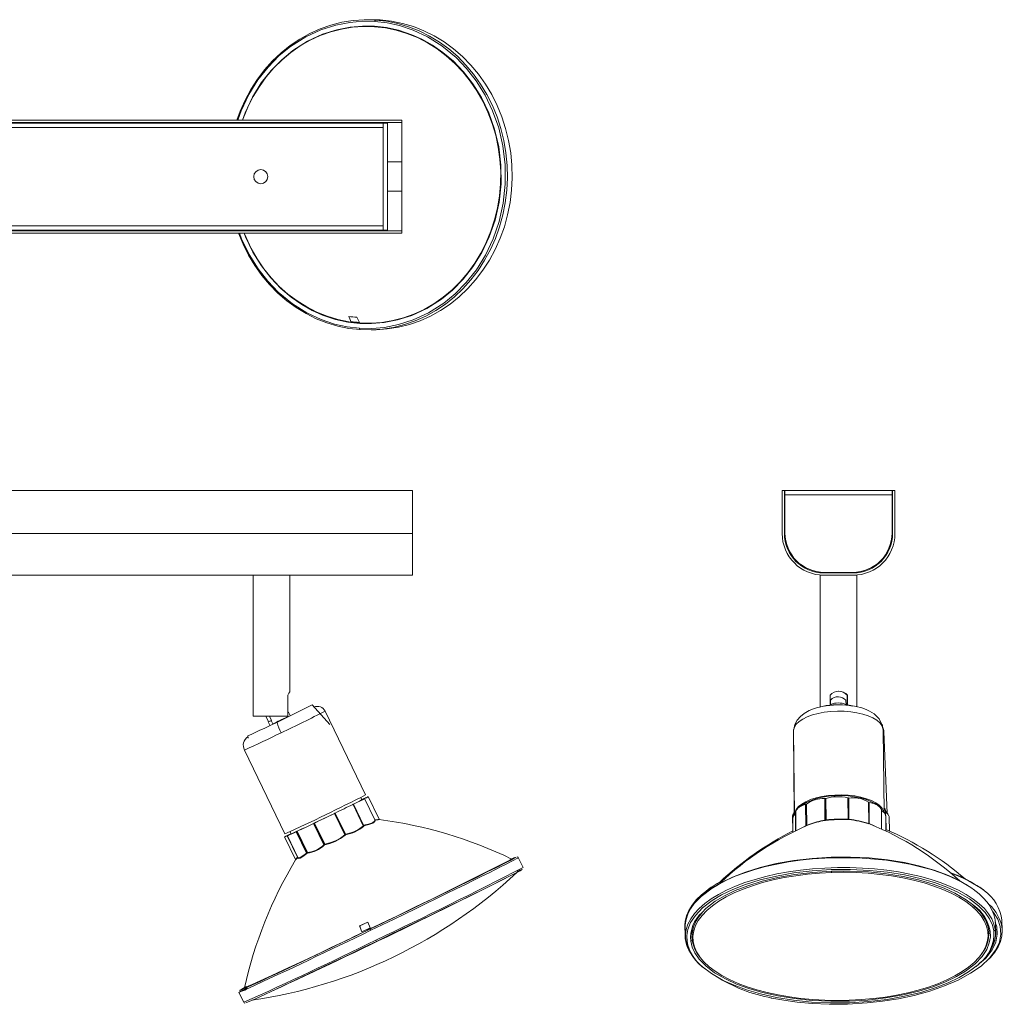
# Model space of a CAD drawing. Header units: millimetres. Extents: x 240 to 953, y -286 to 66.
# Tile 2 of 2: x 604 to 953, y -286 to 63. Entities that reach past the tile are written whole.
import ezdxf

# ---------------------------------------------------------------- set-up
doc = ezdxf.new("R2010")
doc.units = ezdxf.units.MM

msp = doc.modelspace()

# ---------------------------------------------------------------- linework, layer by layer
at = {"color": 7, "linetype": 'Continuous', "lineweight": 15}
for p, q in [((728.48, 63.3), (726.79, 63.26)), ((728.48, 63.3), (732.38, 63.21)), ((740, 27.63), (240, 27.63)), ((740, 26.83), (240, 26.83)), ((245, 26.63), (735, 26.63)), ((733.46, 25.09), (246.54, 25.09)), ((733.46, -11.37), (733.46, 26.63)), ((735, 26.63), (735, -11.37)), ((740, -12.37), (740, 27.63)), ((246.54, -9.84), (733.46, -9.84)), ((240, -11.57), (740, -11.57)), ((240, -12.37), (740, -12.37)), ((735, -11.37), (245, -11.37)), ((725.22, -46.62), (729.11, -46.71)), ((729.12, -46.71), (730.81, -46.68)), ((243.86, -103.71), (743.86, -103.71)), ((743.86, -103.71), (743.86, -133.71)), ((874.94, -103.72), (874.94, -118.92)), ((874.94, -103.72), (875.74, -103.72)), ((875.74, -103.72), (875.74, -118.92)), ((875.94, -118.72), (875.94, -103.72)), ((875.94, -103.72), (913.94, -103.72)), ((913.94, -103.72), (913.94, -118.72)), ((914.94, -103.72), (914.14, -103.72)), ((914.14, -118.92), (914.14, -103.72)), ((914.94, -118.92), (914.94, -103.72)), ((913.94, -105.26), (875.94, -105.26)), ((243.86, -118.91), (743.86, -118.91)), ((888.94, -132.69), (888.94, -132.9)), ((900.94, -132.9), (900.94, -132.69)), ((289.98, -133.71), (743.86, -133.71)), ((687.36, -133.71), (687.36, -183.71)), ((700.36, -174.89), (700.36, -133.71)), ((888.44, -133.72), (888.44, -180.41)), ((888.44, -133.72), (901.44, -133.72)), ((889.74, -132.92), (900.14, -132.92)), ((899.94, -132.72), (889.94, -132.72)), ((901.44, -180.35), (901.44, -133.72)), ((699.64, -176.24), (699.64, -183.71)), ((891.96, -176.26), (891.96, -179.84)), ((898.16, -176.26), (897.99, -176.26)), ((897.99, -176.26), (897.99, -179.82)), ((898.16, -179.83), (898.16, -176.26)), ((714.46, -186.69), (708.22, -179.7)), ((892.09, -179.83), (892.1, -179.53)), ((892.1, -179.53), (892.1, -179.83)), ((897.6, -179.53), (897.6, -179.88)), ((897.6, -179.8), (897.6, -179.53)), ((699.64, -183.71), (687.36, -183.71)), ((691.77, -183.71), (692.74, -185.72)), ((693.09, -183.71), (693.82, -185.22)), ((699.48, -183.95), (699.37, -183.71)), ((699.74, -182.34), (699.64, -182.12)), ((700.41, -183.47), (699.84, -182.29)), ((727.21, -211.63), (712.87, -181.9)), ((692.64, -185.77), (693.21, -186.95)), ((693.68, -185.29), (693.82, -185.22)), ((694.25, -186.47), (693.68, -185.29)), ((910.58, -187.4), (910.56, -187.1)), ((910.71, -188.04), (910.78, -188.67)), ((910.95, -188.58), (910.94, -188.32)), ((685.4, -190.71), (685.53, -191.48)), ((878.97, -188.97), (879.21, -217.9)), ((878.98, -188.99), (879.28, -218.57)), ((911.08, -217.9), (910.78, -188.67)), ((911.05, -189.04), (911.06, -189.19)), ((912.23, -218.18), (911.06, -189.19)), ((684.23, -195.72), (698.56, -225.44)), ((725.87, -213.33), (725.48, -212.53)), ((726.75, -212.97), (726.78, -212.95)), ((726.78, -212.95), (726.8, -212.95)), ((726.81, -212.95), (730.47, -220.54)), ((727.16, -212.69), (727.23, -212.66)), ((727.17, -212.68), (727.17, -212.68)), ((727.23, -212.66), (727.27, -212.64)), ((732, -220.23), (728.15, -212.26)), ((890.06, -212.97), (890.14, -220.56)), ((890.13, -212.97), (890.06, -212.97)), ((890.23, -212.99), (890.14, -212.97)), ((890.14, -212.98), (890.21, -220.52)), ((890.14, -212.98), (890.23, -212.99)), ((890.23, -212.99), (890.31, -220.5)), ((890.51, -220.49), (890.43, -212.98)), ((898.28, -212.67), (898.23, -212.65)), ((898.23, -212.66), (898.31, -220.25)), ((898.35, -212.71), (898.29, -212.67)), ((898.29, -212.68), (898.37, -220.23)), ((898.29, -212.68), (898.35, -212.71)), ((898.35, -212.71), (898.43, -220.22)), ((898.62, -220.26), (898.54, -212.74)), ((722.73, -214.98), (722.71, -214.99)), ((722.72, -215), (726.38, -222.59)), ((722.74, -214.97), (722.73, -214.98)), ((722.74, -214.98), (726.38, -222.53)), ((722.74, -214.98), (722.75, -214.98)), ((722.75, -214.98), (726.38, -222.49)), ((726.49, -222.43), (722.87, -214.92)), ((883.34, -215), (883.27, -215.01)), ((883.34, -215), (883.27, -215.01)), ((883.27, -215.01), (883.35, -222.6)), ((883.44, -214.99), (883.34, -215)), ((883.34, -215), (883.42, -222.55)), ((883.34, -215), (883.44, -215)), ((883.44, -215), (883.51, -222.51)), ((883.67, -222.45), (883.6, -214.94)), ((905.6, -214.19), (905.58, -214.16)), ((905.59, -214.16), (905.67, -221.75)), ((905.63, -214.23), (905.61, -214.19)), ((905.61, -214.19), (905.69, -221.74)), ((905.61, -214.19), (905.63, -214.24)), ((905.63, -214.24), (905.7, -221.75)), ((905.83, -221.81), (905.75, -214.3)), ((911.39, -216.69), (911.06, -216.31)), ((716.15, -218.19), (716.1, -218.21)), ((716.11, -218.22), (716.16, -218.2)), ((716.11, -218.22), (719.77, -225.81)), ((716.2, -218.16), (716.15, -218.19)), ((716.16, -218.2), (716.21, -218.17)), ((716.16, -218.2), (719.8, -225.74)), ((716.21, -218.17), (719.84, -225.68)), ((716.38, -218.08), (716.36, -218.09)), ((716.38, -218.09), (716.37, -218.09)), ((720.01, -225.6), (716.38, -218.09)), ((878.64, -219.11), (878.69, -224.47)), ((878.72, -219.77), (878.77, -224.8)), ((879.72, -218.21), (879.67, -218.23)), ((879.72, -218.21), (879.68, -218.23)), ((879.79, -218.18), (879.72, -218.21)), ((879.78, -217.65), (879.85, -224.25)), ((910.27, -217.31), (910.16, -217.06)), ((910.16, -217.08), (910.23, -223.77)), ((911.66, -218.94), (911.59, -217.31)), ((911.66, -218.92), (911.67, -219.09)), ((911.73, -224.46), (911.67, -219.09)), ((911.86, -223.97), (911.67, -219.21)), ((913.07, -224.48), (912.86, -219.36)), ((708.81, -221.73), (708.74, -221.76)), ((708.75, -221.77), (708.82, -221.73)), ((708.75, -221.77), (712.41, -229.36)), ((708.89, -221.69), (708.81, -221.73)), ((708.82, -221.73), (708.9, -221.69)), ((708.82, -221.73), (712.46, -229.28)), ((708.98, -221.66), (708.9, -221.69)), ((708.9, -221.69), (712.52, -229.21)), ((709.08, -221.61), (708.98, -221.66)), ((712.7, -229.12), (709.08, -221.61)), ((726.38, -222.53), (726.38, -222.49)), ((726.56, -222.58), (726.57, -222.63)), ((730.47, -220.54), (730.44, -220.66)), ((730.53, -220.6), (730.58, -220.62)), ((730.63, -220.65), (730.6, -220.78)), ((883.35, -222.6), (882.75, -222.93)), ((883.42, -222.55), (883.51, -222.51)), ((884.38, -222.15), (883.67, -222.45)), ((890.21, -220.52), (890.31, -220.5)), ((890.42, -220.62), (890.33, -220.64)), ((898.37, -220.23), (898.43, -220.22)), ((898.56, -220.37), (898.5, -220.37)), ((905.69, -221.74), (905.7, -221.75)), ((905.83, -221.92), (905.82, -221.91)), ((698.47, -226.57), (702.31, -234.54)), ((699.38, -226.15), (699.34, -226.17)), ((699.34, -226.18), (699.38, -226.16)), ((699.34, -226.18), (703, -233.78)), ((699.45, -226.12), (699.38, -226.15)), ((699.38, -226.16), (703.02, -233.71)), ((699.45, -226.14), (703.16, -233.84)), ((699.52, -226.1), (699.53, -226.09)), ((699.86, -225.84), (699.83, -225.85)), ((700.35, -224.66), (700.73, -225.46)), ((702.67, -224.64), (702.61, -224.67)), ((702.61, -224.68), (702.67, -224.65)), ((702.61, -224.68), (706.27, -232.27)), ((702.76, -224.6), (702.67, -224.64)), ((702.67, -224.65), (702.76, -224.61)), ((702.67, -224.65), (706.32, -232.2)), ((702.76, -224.61), (706.39, -232.12)), ((706.53, -232.05), (702.91, -224.54)), ((719.8, -225.74), (719.84, -225.68)), ((720.01, -225.6), (719.99, -225.61)), ((720.03, -225.77), (720, -225.84)), ((720.68, -225.44), (720.01, -225.6)), ((712.03, -229.65), (712.41, -229.36)), ((712.52, -229.21), (712.46, -229.28)), ((712.6, -229.17), (712.52, -229.21)), ((712.7, -229.12), (712.6, -229.17)), ((712.69, -229.31), (712.63, -229.39)), ((703.14, -233.8), (703.08, -233.87)), ((703.22, -233.99), (703.14, -233.8)), ((706.39, -232.12), (706.32, -232.2)), ((706.51, -232.25), (706.44, -232.33)), ((783.05, -237.39), (781.35, -233.87)), ((702.37, -234.69), (702.36, -234.7)), ((944.61, -244.15), (944.04, -243.81)), ((946.36, -245.34), (945.07, -244.31)), ((942.65, -250.76), (943.46, -251.52)), ((725.08, -258.1), (727.95, -256.72)), ((725.08, -258.1), (725.86, -260.22)), ((725.09, -258.1), (725.08, -258.1)), ((725.09, -258.1), (727.96, -256.72)), ((727.95, -256.72), (728.83, -258.79)), ((840.46, -257.96), (840.49, -261.47)), ((840.59, -258.35), (840.63, -261.86)), ((950.49, -255.91), (950.58, -257.23)), ((950.62, -260.74), (950.58, -257.23)), ((953.03, -259.58), (952.89, -256.07)), ((725.86, -260.22), (728.83, -258.79)), ((840.63, -261.87), (840.72, -263.18)), ((842.93, -261.83), (842.93, -261.93)), ((948.27, -259.68), (948.3, -260.42)), ((948.32, -260.85), (948.32, -260.75)), ((682.28, -281.67), (683.97, -285.18)), ((684.14, -280.22), (684.12, -280.19)), ((684.15, -280.12), (684.15, -280.12)), ((686.63, -284.53), (686.63, -284.53))]:
    msp.add_line(p, q, dxfattribs=at)
at = {"color": 8, "linetype": 'Continuous', "lineweight": 15}
for p, q in [((730.69, 63.18), (726.79, 63.26)), ((740, 12.83), (735, 12.83)), ((735, 2.43), (740, 2.43)), ((910.97, -188.68), (911.05, -189.04)), ((727.09, -212.71), (727.08, -212.72)), ((879.67, -218.24), (879.73, -224.31)), ((879.72, -218.21), (879.79, -218.19)), ((879.72, -218.21), (879.78, -224.28)), ((703.07, -233.65), (703.02, -233.71)), ((780.85, -239.15), (780.91, -239.11)), ((842.99, -259.49), (842.8, -260.99)), ((843.02, -263.1), (842.93, -261.84)), ((948.32, -260.76), (948.31, -261.26)), ((950.62, -260.74), (950.52, -259.42)), ((950.62, -258.64), (950.6, -258.51))]:
    msp.add_line(p, q, dxfattribs=at)
at = {"color": 7, "linetype": 'Continuous', "lineweight": 15, "flags": 128}
for points in [[(726.79, 63.26), (726.7, 63.26), (722.72, 62.99), (718.77, 62.37), (714.88, 61.39), (711.08, 60.07), (707.39, 58.41), (703.83, 56.43), (700.43, 54.14), (697.2, 51.54), (694.18, 48.67), (691.37, 45.54), (688.8, 42.16), (686.48, 38.57), (684.44, 34.77), (682.67, 30.81), (681.51, 27.63)], [(730.45, 62.67), (730.48, 62.88), (730.54, 63.06), (730.62, 63.15), (730.69, 63.18)], [(732.38, 63.21), (736.35, 62.77), (740.28, 61.97), (744.14, 60.83), (747.9, 59.35), (751.55, 57.53), (755.06, 55.4), (758.39, 52.96), (761.55, 50.23), (764.49, 47.23), (767.21, 43.98), (769.69, 40.49), (771.91, 36.8), (773.85, 32.92), (775.51, 28.88), (776.87, 24.71), (777.92, 20.43), (778.66, 16.08), (779.08, 11.67), (779.18, 7.24), (778.96, 2.82), (778.42, -1.56), (777.56, -5.88), (776.4, -10.11), (774.93, -14.22), (773.16, -18.19), (771.12, -21.98), (768.8, -25.57), (766.23, -28.95), (763.43, -32.08), (760.4, -34.96), (757.18, -37.55), (753.77, -39.84), (750.21, -41.82), (746.52, -43.48), (742.72, -44.8), (738.83, -45.78), (734.88, -46.4), (730.9, -46.67), (730.81, -46.68)], [(730.45, 62.67), (734.78, 62.17), (739.26, 61.19), (744.06, 59.59), (749.11, 57.22), (754.24, 54.01), (759.31, 49.84), (762.99, 46.02), (766.44, 41.59), (769.57, 36.57), (772.26, 31), (774.4, 24.95), (775.91, 18.51), (776.7, 11.82), (776.75, 5.02), (776.03, -1.73), (774.57, -8.27), (772.44, -14.47), (769.71, -20.2), (766.48, -25.38), (762.88, -29.95), (759.01, -33.89), (754.98, -37.2), (749.53, -40.67), (744.11, -43.19), (738.86, -44.86), (733.93, -45.82), (729.38, -46.2), (725.03, -46.13)], [(725.09, -44.27), (729, -44.35), (732.91, -44.07), (736.79, -43.44), (740.6, -42.45), (744.32, -41.11), (747.93, -39.44), (751.4, -37.43), (754.71, -35.12), (757.84, -32.51), (760.76, -29.63), (763.45, -26.48), (765.9, -23.1), (768.09, -19.5), (770, -15.71), (771.63, -11.76), (772.95, -7.67), (773.97, -3.47), (774.66, 0.8), (775.04, 5.13), (775.1, 9.48), (774.83, 13.82), (774.24, 18.13), (773.33, 22.36), (772.11, 26.5), (770.58, 30.52), (768.77, 34.38), (766.67, 38.07), (764.3, 41.55), (761.69, 44.8), (758.85, 47.81), (755.79, 50.54), (752.54, 52.99), (749.12, 55.13), (745.55, 56.95), (741.86, 58.44), (738.08, 59.58), (734.22, 60.38), (730.32, 60.81)], [(730.36, 60.97), (734.56, 60.48), (738.9, 59.53), (743.55, 57.98), (747.19, 56.35), (750.9, 54.26), (754.64, 51.67), (758.32, 48.54), (761.89, 44.84), (765.23, 40.55), (768.26, 35.69), (770.87, 30.29), (772.94, 24.43), (774.4, 18.19), (775.17, 11.71), (775.22, 5.12), (774.52, -1.42), (773.11, -7.75), (771.04, -13.76), (768.39, -19.31), (765.27, -24.32), (761.78, -28.75), (758.03, -32.57), (754.12, -35.78), (748.85, -39.14), (743.6, -41.58), (738.51, -43.2), (733.74, -44.13), (729.33, -44.5), (725.11, -44.43)], [(682.12, -12.37), (683.75, -16.33), (685.69, -20.21), (687.91, -23.9), (690.39, -27.39), (693.11, -30.64), (696.05, -33.64), (699.21, -36.37), (702.55, -38.81), (706.05, -40.95), (709.7, -42.76), (713.46, -44.24), (717.32, -45.39), (721.25, -46.18), (725.22, -46.62)], [(722, -43.75), (721.65, -42.79), (721.23, -41.96)], [(725.22, -46.62), (725.13, -46.58), (725.06, -46.44), (725.03, -46.29), (725.03, -46.13)], [(700.35, -174.89), (700.27, -175.06), (699.97, -175.58), (699.64, -176.24)], [(892.1, -179.83), (892.1, -179.8), (892.1, -179.53), (892.09, -178.78), (892.07, -178.24), (892.05, -177.99), (892.04, -178.05), (892.02, -178.4), (892, -179.02), (891.99, -179.83), (891.99, -179.84)], [(910.56, -187.1), (909.32, -184.64), (907.54, -182.92), (905.96, -181.94), (904.73, -181.37), (903.17, -180.8), (901.17, -180.28), (898.68, -179.87), (895.76, -179.67), (892.99, -179.73), (890.6, -179.99), (888.63, -180.36), (887.07, -180.77), (886.01, -181.12), (884.53, -181.74), (882.79, -182.74), (881.47, -183.79), (880.3, -185.12), (879.44, -186.69), (879.03, -188.42)], [(699.64, -182.38), (699.76, -182.32), (699.84, -182.29), (699.79, -182.32), (699.64, -182.41)], [(699.74, -182.34), (699.69, -182.37), (699.64, -182.4)], [(692.74, -185.71), (692.69, -185.74), (692.64, -185.77), (692.72, -185.74), (692.93, -185.64), (693.25, -185.49), (693.68, -185.29)], [(910.34, -186.67), (910.48, -186.89), (910.71, -188.04)], [(910.75, -187.95), (910.78, -188.03), (911.05, -189.04)], [(725.84, -213.27), (726.53, -212.95), (727.1, -212.7), (727.09, -212.71)], [(726.78, -212.95), (726.75, -212.97), (726.74, -212.97), (726.74, -212.98), (726.75, -212.97)], [(727.08, -212.72), (727.08, -212.72), (727.1, -212.72), (727.12, -212.71), (727.16, -212.69)], [(727.27, -212.64), (727.96, -212.32), (728.08, -212.28)], [(893.67, -211.69), (891.33, -211.88), (889.07, -212.22), (886.95, -212.71), (885.02, -213.32), (883.31, -214.06), (881.87, -214.89), (880.72, -215.8), (879.9, -216.78), (879.42, -217.79), (879.29, -218.57)], [(893.73, -211.95), (891.42, -212.14), (889.2, -212.48), (887.12, -212.97), (885.23, -213.59), (883.57, -214.32), (882.19, -215.15), (881.61, -215.59)], [(890.06, -212.97), (890.06, -212.97), (890.06, -212.97), (890.06, -212.97), (890.06, -212.97)], [(890.23, -212.99), (890.23, -212.99), (890.23, -212.99), (890.23, -212.99), (890.23, -212.99), (890.23, -212.99), (890.23, -212.99)], [(890.43, -212.98), (890.43, -212.97), (890.43, -212.97), (890.43, -212.97), (890.44, -212.97)], [(911.03, -217.85), (910.85, -217.25), (910.28, -216.25), (909.37, -215.31), (908.13, -214.44), (906.62, -213.65), (904.84, -212.98), (902.85, -212.44), (900.69, -212.02), (898.4, -211.76), (896.05, -211.65), (893.67, -211.69)], [(908.27, -215), (907.87, -214.73), (906.41, -213.94), (904.7, -213.27), (902.76, -212.71), (900.64, -212.29), (898.39, -212.02), (896.07, -211.91), (893.73, -211.95)], [(898.23, -212.66), (898.23, -212.66), (898.23, -212.65), (898.23, -212.65), (898.23, -212.65)], [(898.54, -212.74), (898.54, -212.74), (898.54, -212.74), (898.54, -212.74), (898.54, -212.74)], [(722.87, -214.92), (722.86, -214.92), (722.86, -214.91), (722.86, -214.91), (722.86, -214.91)], [(725.37, -213.64), (725.77, -213.44), (726.35, -213.12), (726.12, -213.19), (725.86, -213.31)], [(879.78, -217.65), (879.86, -217.2), (880.09, -216.76), (880.46, -216.34), (880.99, -215.94), (881.64, -215.58), (882.4, -215.27), (883.27, -215.01)], [(883.27, -215.01), (883.27, -215.01), (883.27, -215.01), (883.27, -215.01), (883.27, -215.01)], [(883.44, -214.99), (883.44, -214.99), (883.44, -214.99), (883.44, -214.99)], [(905.75, -214.3), (906.64, -214.48), (907.46, -214.7), (908.2, -214.98), (908.83, -215.3), (909.35, -215.65), (909.75, -216.04), (910.02, -216.45), (910.15, -216.87)], [(905.75, -214.3), (905.75, -214.3), (905.75, -214.3), (905.75, -214.3), (905.75, -214.3)], [(910.14, -216.86), (909.76, -216.05), (908.82, -215.29), (907.42, -214.69), (905.75, -214.3)], [(716.1, -218.21), (714.42, -219.03), (712.51, -219.95), (710.65, -220.85), (709.08, -221.6)], [(716.11, -218.22), (716.11, -218.22), (716.1, -218.21), (716.1, -218.21), (716.1, -218.21)], [(879.28, -217.91), (879, -218.15), (878.78, -218.73)], [(879.68, -218.23), (878.92, -219.05), (878.81, -219.64)], [(911.27, -218.17), (911.19, -218.02), (910.13, -217.23)], [(912.7, -218.97), (912.47, -218.44), (911.53, -217.69)], [(912.09, -218.02), (911.71, -217.25), (911.55, -217.02)], [(708.82, -221.73), (708.81, -221.73), (708.81, -221.73), (708.81, -221.73), (708.81, -221.73), (708.81, -221.73), (708.81, -221.73), (708.81, -221.73), (708.81, -221.73)], [(708.97, -221.65), (708.93, -221.67), (708.89, -221.69)], [(708.89, -221.69), (708.89, -221.69), (708.89, -221.69), (708.89, -221.69), (708.89, -221.69), (708.89, -221.69), (708.89, -221.69), (708.9, -221.69), (708.9, -221.69)], [(709.08, -221.6), (709.03, -221.62), (708.97, -221.65)], [(709.08, -221.61), (709.08, -221.6), (709.08, -221.6), (709.08, -221.6), (709.08, -221.6)], [(726.38, -222.53), (726.39, -222.56), (726.38, -222.59)], [(726.57, -222.63), (726.57, -222.66), (726.55, -222.69)], [(731.94, -220.25), (731.99, -220.26), (731.51, -220.35), (730.41, -220.47)], [(730.52, -220.61), (730.52, -220.61), (730.52, -220.6), (730.5, -220.59)], [(732.03, -220.35), (732.14, -220.37), (731.66, -220.47), (730.53, -220.6)], [(730.58, -220.62), (730.61, -220.64), (730.63, -220.65)], [(883.42, -222.55), (883.38, -222.58), (883.35, -222.6)], [(890.21, -220.52), (890.18, -220.55), (890.14, -220.56)], [(890.33, -220.64), (890.25, -220.66), (890.18, -220.67)], [(898.37, -220.23), (898.34, -220.24), (898.31, -220.25)], [(898.5, -220.37), (898.45, -220.37), (898.39, -220.37)], [(905.69, -221.74), (905.68, -221.75), (905.67, -221.75)], [(905.82, -221.91), (905.8, -221.91), (905.77, -221.9)], [(905.83, -221.92), (905.82, -221.91), (905.82, -221.89), (905.82, -221.86), (905.83, -221.81)], [(908.07, -222.83), (907.62, -222.59), (905.83, -221.81)], [(698.53, -226.53), (698.49, -226.54), (698.91, -226.32), (699.83, -225.85)], [(699.38, -226.16), (699.38, -226.16), (699.38, -226.16), (699.38, -226.16), (699.38, -226.16), (699.38, -226.15), (699.38, -226.15), (699.38, -226.15), (699.38, -226.15)], [(699.53, -226.09), (699.53, -226.08), (699.51, -226.09), (699.49, -226.1), (699.45, -226.12)], [(699.52, -226.1), (699.45, -226.14), (699.45, -226.14)], [(699.45, -226.12), (699.45, -226.12), (699.45, -226.12), (699.45, -226.12), (699.45, -226.12), (699.45, -226.12), (699.45, -226.13), (699.45, -226.13), (699.45, -226.13)], [(699.52, -226.09), (699.52, -226.09), (699.53, -226.09)], [(699.84, -225.84), (700.06, -225.72), (700.7, -225.4)], [(702.61, -224.68), (702.61, -224.68), (702.61, -224.67), (702.61, -224.67), (702.61, -224.67)], [(719.92, -225.93), (718.28, -227.11), (716.41, -228.12)], [(719.77, -225.81), (718.24, -226.93), (716.46, -227.91)], [(719.8, -225.74), (719.79, -225.78), (719.77, -225.81)], [(720, -225.84), (719.96, -225.88), (719.92, -225.93)], [(712.46, -229.28), (712.44, -229.32), (712.41, -229.36)], [(712.63, -229.39), (712.58, -229.44), (712.52, -229.49)], [(716.41, -228.12), (714.51, -228.87), (712.69, -229.31)], [(716.46, -227.91), (714.52, -228.69), (712.7, -229.12)], [(703, -233.78), (703.01, -233.75), (703.02, -233.71)], [(703.08, -233.87), (703.05, -233.92), (703.02, -233.96)], [(706.27, -232.27), (706.29, -232.24), (706.32, -232.2)], [(706.44, -232.33), (706.38, -232.38), (706.33, -232.43)], [(840.59, -258.35), (840.6, -257.75), (840.87, -255.82), (841.5, -253.91), (842.47, -252.03), (843.79, -250.18), (845.45, -248.38), (847.43, -246.64), (849.73, -244.98), (852.32, -243.4), (855.19, -241.91), (858.32, -240.52), (861.7, -239.25), (865.3, -238.09), (869.09, -237.07), (873.05, -236.18), (877.16, -235.43), (881.39, -234.82), (885.71, -234.36), (890.1, -234.06), (894.52, -233.91), (898.95, -233.91), (903.35, -234.07), (907.71, -234.38), (911.99, -234.84), (916.16, -235.46), (920.2, -236.21), (924.07, -237.11), (927.77, -238.14), (931.25, -239.3), (934.5, -240.58), (937.5, -241.97), (940.23, -243.46), (942.67, -245.05), (944.81, -246.72), (946.62, -248.46), (948.11, -250.26), (949.25, -252.11), (950.04, -254), (950.49, -255.91)], [(942.22, -244.77), (941.32, -244.08), (937.15, -241.68), (933.33, -239.95), (928.9, -238.32), (923.89, -236.87), (918.31, -235.63), (912.26, -234.66), (905.82, -234), (899.13, -233.68), (892.33, -233.73), (885.58, -234.14), (879.04, -234.91), (872.84, -236.01), (867.11, -237.38), (861.93, -238.99), (857.36, -240.78), (853.42, -242.68), (850.11, -244.66), (846.64, -247.33), (846.37, -247.61)], [(702.32, -234.56), (702.34, -234.65), (702.31, -234.74)], [(779.03, -234.4), (779.08, -234.45), (778.52, -234.77)], [(731.02, -263.6), (735.37, -261.5), (739.92, -259.3), (744.85, -256.91), (750.1, -254.36), (755.52, -251.72), (760.96, -249.06), (765, -247.08), (768.87, -245.17), (772.47, -243.39), (775.7, -241.78), (778.43, -240.4), (780.56, -239.31), (782.02, -238.54), (782.74, -238.12), (782.69, -238.08), (781.9, -238.39), (780.91, -238.82)], [(841.23, -263.62), (841.15, -261.52), (841.54, -259.32), (842.49, -256.93), (844.17, -254.38), (846.69, -251.74), (850.16, -249.08), (853.47, -247.1), (857.41, -245.19), (861.98, -243.4), (867.16, -241.8), (872.89, -240.42), (879.09, -239.33), (885.63, -238.56), (892.38, -238.14), (899.18, -238.09), (905.87, -238.41), (912.3, -239.07), (918.36, -240.04), (923.93, -241.28), (928.95, -242.74), (933.37, -244.36), (937.2, -246.09), (941.36, -248.5), (944.58, -250.94), (946.94, -253.35), (948.54, -255.65), (949.53, -257.8), (950.03, -259.89)], [(942.93, -250.83), (940.27, -248.81), (936.21, -246.47), (932.47, -244.77), (928.15, -243.19), (923.26, -241.77), (917.82, -240.56), (911.91, -239.61), (905.62, -238.97), (899.09, -238.66), (892.45, -238.7), (885.87, -239.11), (879.48, -239.86), (873.43, -240.93), (867.84, -242.27), (862.78, -243.84), (858.32, -245.58), (854.47, -247.45), (851.24, -249.38), (847.85, -251.98), (846.57, -253.33)], [(840.46, -257.96), (840.56, -256.39), (841.01, -254.48), (841.81, -252.58), (842.97, -250.71), (844.46, -248.89), (846.28, -247.12), (848.42, -245.42), (850.87, -243.8), (853.6, -242.27), (853.64, -242.25)], [(725.86, -260.22), (725.51, -259.21), (725.09, -258.1)], [(842.52, -263.57), (843.01, -265.61), (843.97, -267.71), (845.54, -269.95), (847.84, -272.31), (850.98, -274.69), (855.05, -277.04), (858.78, -278.73), (863.1, -280.31), (868, -281.73), (873.44, -282.94), (879.35, -283.89), (885.63, -284.54), (892.16, -284.85), (898.8, -284.8), (905.39, -284.39), (911.77, -283.64), (917.82, -282.57), (923.42, -281.23), (928.47, -279.66), (932.93, -277.92), (936.78, -276.06), (940.01, -274.12), (943.4, -271.52), (945.86, -268.95), (947.49, -266.46), (948.43, -264.13), (948.8, -261.98), (948.73, -259.93)], [(943.75, -272.47), (943.78, -272.45), (945.76, -270.71), (947.41, -268.91), (948.74, -267.06), (949.71, -265.18), (950.34, -263.27), (950.61, -261.34), (950.62, -260.74)], [(947.6, -270.51), (948.82, -269.29), (950.36, -267.44), (951.55, -265.55), (952.4, -263.64), (952.9, -261.71), (953.04, -259.79), (953.03, -259.58)], [(950.73, -260.13), (950.68, -261.03), (950.58, -261.72)], [(950.72, -259.58), (950.63, -258.7), (950.62, -258.64)], [(684.74, -285.37), (684.76, -285.39), (685.55, -285.08), (687.06, -284.42), (689.2, -283.44), (691.89, -282.2), (695.02, -280.75), (698.47, -279.13), (702.15, -277.39), (707.22, -274.99), (712.35, -272.55), (717.4, -270.13), (722.2, -267.84), (726.68, -265.68), (731.02, -263.6)], [(945.3, -268.58), (944.73, -269.29), (943.07, -271.03), (941.08, -272.72), (938.78, -274.33), (936.18, -275.85), (933.31, -277.28), (930.18, -278.6), (926.82, -279.81), (923.24, -280.9), (919.48, -281.85), (915.55, -282.67), (911.48, -283.35), (907.31, -283.88), (903.05, -284.25), (898.75, -284.48)], [(898.75, -284.48), (894.42, -284.55), (890.11, -284.46), (885.83, -284.23), (881.61, -283.83), (877.5, -283.29), (873.5, -282.6), (869.66, -281.77), (866, -280.8), (862.54, -279.7), (859.3, -278.49), (856.31, -277.15), (853.59, -275.71), (851.16, -274.18), (849.03, -272.57), (847.22, -270.87), (845.91, -269.34)], [(944.83, -271.48), (944.57, -271.76), (941.1, -274.43), (937.79, -276.41), (933.85, -278.31), (929.27, -280.1), (924.1, -281.71), (918.36, -283.08), (912.17, -284.18), (905.63, -284.95), (898.88, -285.36), (892.08, -285.41), (885.39, -285.09), (878.95, -284.43), (872.89, -283.46), (867.32, -282.22), (862.31, -280.77), (857.88, -279.14), (854.06, -277.41), (849.89, -275.01), (846.67, -272.56)], [(948.5, -269.53), (948.47, -269.58), (945.49, -272.33), (941.79, -274.92), (937.43, -277.29), (932.56, -279.41), (927.3, -281.23), (921.79, -282.74), (916.17, -283.93), (910.57, -284.83), (905.08, -285.44), (898.11, -285.86), (891.6, -285.91), (885.62, -285.64), (880.28, -285.15), (875.58, -284.49), (871.27, -283.68)], [(685.27, -279.85), (684.93, -280), (683.42, -280.66), (682.63, -280.98), (682.58, -280.93), (683.3, -280.52), (684.76, -279.75), (685.1, -279.57)], [(685.08, -280.06), (685.08, -280.06), (685.09, -280.07), (685.09, -280.07), (685.09, -280.07), (685.09, -280.07), (685.08, -280.07), (685.08, -280.07), (685.08, -280.07), (685.08, -280.08), (685.08, -280.08), (685.07, -280.09), (685.01, -280.13), (684.96, -280.17)], [(871.27, -283.68), (871.17, -283.72), (871.07, -283.67), (871.06, -283.63)]]:
    msp.add_lwpolyline(points, dxfattribs=at)
at = {"color": 8, "linetype": 'Continuous', "lineweight": 15, "flags": 128}
for points in [[(729.11, -46.71), (729.21, -46.71), (733.19, -46.44), (737.13, -45.81), (741.02, -44.84), (744.82, -43.52), (748.52, -41.86), (752.08, -39.88), (755.48, -37.58), (758.71, -34.99), (761.73, -32.12), (764.54, -28.99), (767.11, -25.61), (769.42, -22.02), (771.47, -18.22), (773.23, -14.26), (774.7, -10.15), (775.87, -5.92), (776.72, -1.6), (777.26, 2.79), (777.49, 7.21), (777.38, 11.64), (776.96, 16.04), (776.22, 20.4), (775.17, 24.68), (773.81, 28.85), (772.16, 32.88), (770.21, 36.76), (768, 40.46), (765.52, 43.94), (762.8, 47.19), (759.85, 50.19), (756.7, 52.92), (753.36, 55.36), (749.86, 57.5), (746.21, 59.31), (742.45, 60.8), (738.59, 61.94), (734.66, 62.73), (730.69, 63.18)], [(681.87, 27.63), (683.03, 31.01), (685.76, 36.74), (688.99, 41.92), (692.59, 46.49), (696.46, 50.43), (700.5, 53.74), (705.94, 57.21), (711.36, 59.73), (716.61, 61.41), (721.54, 62.36), (726.09, 62.75), (730.45, 62.67)], [(683.51, 27.63), (684.43, 30.3), (687.08, 35.85), (690.2, 40.87), (693.69, 45.3), (697.44, 49.11), (701.35, 52.32), (706.63, 55.68), (711.87, 58.12), (716.96, 59.75), (721.73, 60.67), (726.14, 61.04), (730.36, 60.97)], [(730.32, 60.81), (726.4, 60.89), (722.49, 60.61), (718.62, 59.98), (714.81, 58.99), (711.08, 57.65), (707.47, 55.98), (704, 53.98), (700.69, 51.66), (697.57, 49.05), (694.65, 46.17), (691.95, 43.02), (689.5, 39.64), (687.31, 36.04), (685.4, 32.25), (683.78, 28.3), (683.54, 27.63)], [(725.03, -46.13), (720.69, -45.63), (716.21, -44.65), (711.41, -43.04), (706.36, -40.68), (701.23, -37.47), (696.16, -33.3), (692.48, -29.48), (689.03, -25.05), (685.9, -20.03), (683.21, -14.46), (682.48, -12.37)], [(725.11, -44.43), (720.91, -43.94), (716.57, -42.99), (711.92, -41.44), (708.28, -39.81), (704.57, -37.72), (700.84, -35.13), (697.15, -32), (693.58, -28.3), (690.24, -24.01), (687.21, -19.15), (684.61, -13.75), (684.12, -12.37)], [(684.17, -12.37), (684.82, -13.98), (686.64, -17.84), (688.74, -21.53), (691.1, -25.01), (693.71, -28.26), (696.56, -31.27), (699.62, -34), (702.87, -36.45), (706.29, -38.59), (709.86, -40.41), (713.54, -41.9), (717.33, -43.04), (721.19, -43.83), (725.09, -44.27)], [(878.98, -188.99), (879, -188.59), (879.31, -187.56), (879.96, -186.56), (880.95, -185.61), (882.25, -184.74), (883.83, -183.95), (885.66, -183.28), (887.69, -182.73), (889.88, -182.31), (892.19, -182.04), (894.55, -181.93), (896.93, -181.96), (899.25, -182.15), (901.48, -182.49), (903.57, -182.97), (905.45, -183.58), (907.11, -184.31), (908.48, -185.14), (909.56, -186.05), (910.31, -187.03), (910.71, -188.04)], [(728.08, -212.28), (728.12, -212.27), (727.7, -212.49), (726.78, -212.95)], [(727.09, -212.72), (727.09, -212.72), (727.08, -212.72)], [(727.17, -212.68), (727.17, -212.68), (727.17, -212.68)], [(890.14, -212.98), (890.14, -212.97), (890.14, -212.97), (890.14, -212.97), (890.14, -212.97), (890.14, -212.97), (890.14, -212.97)], [(905.61, -214.19), (905.61, -214.19), (905.61, -214.19)], [(905.63, -214.23), (905.63, -214.23), (905.63, -214.24)], [(730.44, -220.66), (730.36, -221), (729.6, -221.5), (728.26, -221.99), (726.49, -222.43)], [(730.6, -220.78), (730.52, -221.11), (729.74, -221.62), (728.39, -222.12), (726.56, -222.58)], [(699.34, -226.17), (698.65, -226.49), (698.53, -226.53)], [(702.61, -224.67), (701.17, -225.35), (700.08, -225.86), (699.52, -226.11), (699.52, -226.1)], [(703, -233.78), (702.45, -234.4), (702.37, -234.51)], [(703.02, -233.96), (702.44, -234.59), (702.37, -234.69)], [(706.33, -232.43), (704.96, -233.46), (703.92, -234.05), (703.3, -234.17), (703.22, -233.99)], [(706.27, -232.27), (704.95, -233.28), (703.92, -233.87), (703.3, -233.98), (703.23, -233.8)], [(780.58, -233.68), (780.61, -233.71), (779.89, -234.13), (778.43, -234.9), (776.3, -235.99), (773.57, -237.37), (770.34, -238.97), (766.74, -240.76), (762.87, -242.67), (758.84, -244.65), (753.39, -247.31), (747.97, -249.95), (742.72, -252.5), (737.79, -254.89), (733.24, -257.09), (728.89, -259.19)], [(729.08, -259.65), (733.07, -257.73), (737.05, -255.81), (741, -253.9), (744.88, -252.01), (748.69, -250.16), (752.38, -248.36), (755.94, -246.63), (759.34, -244.96), (762.57, -243.38), (765.59, -241.89), (768.4, -240.5), (770.97, -239.23), (773.28, -238.08), (775.33, -237.05), (777.09, -236.16), (778.56, -235.41), (779.73, -234.8), (780.59, -234.34), (781.13, -234.04), (781.35, -233.89), (781.35, -233.87)], [(778.52, -234.77), (778.38, -234.85), (776.97, -235.6), (774.9, -236.66), (772.26, -237.99), (769.13, -239.55), (765.64, -241.28), (761.89, -243.12), (757.98, -245.04), (752.71, -247.62), (747.46, -250.18), (742.37, -252.65), (737.6, -254.96), (733.19, -257.09), (728.97, -259.13)], [(950.52, -259.42), (950.08, -257.51), (949.28, -255.62), (948.14, -253.77), (946.66, -251.97), (944.84, -250.23), (942.71, -248.56), (940.27, -246.98), (937.54, -245.48), (934.54, -244.09), (931.29, -242.81), (927.8, -241.66), (924.11, -240.62), (920.23, -239.73), (916.19, -238.97), (912.02, -238.36), (907.75, -237.89), (903.39, -237.58), (898.98, -237.42), (894.56, -237.42), (890.13, -237.57), (885.75, -237.87), (881.43, -238.33), (877.2, -238.94), (873.09, -239.69), (869.12, -240.58), (865.33, -241.61), (861.74, -242.76), (858.36, -244.03), (855.23, -245.42), (852.35, -246.91), (849.76, -248.49), (847.47, -250.16), (845.49, -251.89), (843.83, -253.69), (842.51, -255.54), (841.53, -257.43), (840.91, -259.34), (840.64, -261.26), (840.63, -261.87)], [(845.91, -269.34), (845.74, -269.12), (844.6, -267.32), (843.81, -265.48), (843.38, -263.62), (843.3, -261.74), (843.58, -259.86), (844.21, -258), (845.19, -256.16), (846.52, -254.37), (848.19, -252.62), (850.18, -250.93), (852.48, -249.32), (855.07, -247.8), (857.94, -246.37), (861.07, -245.05), (864.44, -243.84), (868.01, -242.75), (871.78, -241.8), (875.71, -240.98), (879.77, -240.3), (883.95, -239.78), (888.2, -239.4), (892.51, -239.17)], [(892.51, -239.17), (896.83, -239.1), (901.15, -239.19), (905.43, -239.43), (909.64, -239.82), (913.76, -240.36), (917.75, -241.05), (921.59, -241.88), (925.26, -242.85), (928.72, -243.95), (931.95, -245.17), (934.94, -246.5), (937.66, -247.94), (940.09, -249.47), (942.22, -251.09), (944.03, -252.78), (945.51, -254.53), (946.65, -256.33), (947.44, -258.17), (947.88, -260.04), (947.96, -261.91), (947.68, -263.79), (947.05, -265.65), (946.06, -267.49), (945.3, -268.58)], [(949.54, -252.88), (949.96, -253.35), (951.44, -255.75), (952.33, -258.33), (952.54, -261.05), (951.99, -263.88), (950.64, -266.74), (948.5, -269.53)], [(946.09, -270.49), (947.26, -269.4), (949.38, -266.63), (950.7, -263.84), (951.24, -261.08), (951.04, -258.42), (950.45, -256.72)], [(728.97, -259.13), (724.77, -261.15), (720.43, -263.23), (715.78, -265.46), (712.14, -267.2), (708.43, -268.97), (704.7, -270.74), (701.01, -272.49), (697.44, -274.17), (694.1, -275.74), (691.07, -277.15), (688.47, -278.35), (686.39, -279.29), (684.93, -279.93), (684.16, -280.24), (684.14, -280.22)], [(728.89, -259.19), (724.55, -261.27), (720.07, -263.42), (715.27, -265.72), (710.22, -268.13), (705.09, -270.58), (700.02, -272.98), (696.34, -274.71), (692.89, -276.34), (689.76, -277.79), (687.07, -279.03), (685.27, -279.85)], [(950.65, -261.4), (950.47, -262.4), (949.89, -264.19)]]:
    msp.add_lwpolyline(points, dxfattribs=at)
at = {"color": 7, "linetype": 'Continuous', "lineweight": 15}
msp.add_circle((690, 7.63), 2.5, dxfattribs=at)
for centre, radius, start, end in [((729.99, 60.98), 0.366, 332.7286, 358.2813), ((726.82, -1.13), 41.22, 262.1925, 266.2041), ((823.92, 1.63), 111.56, 202.9999, 203.9989), ((727.8, -1.45), 42.7, 262.1925, 266.2041), ((832.34, 9.65), 120.05, 205.6165, 206.5701), ((724.79, -44.4), 0.318, 354.7991, 23.4667), ((889.94, -118.72), 14, 180, 270), ((899.94, -118.72), 14, 270, 0), ((889.74, -118.92), 14.8, 180, 270), ((889.74, -118.92), 14, 180, 270), ((900.14, -118.92), 14, 270, 0), ((900.14, -118.92), 14.8, 270, 0), ((895.06, -179.07), 4.19, 42.2623, 137.7377), ((894.77, -180.61), 3.77, 87.0418, 136.4097), ((894.89, -179.07), 4.19, 42.2523, 89.9987), ((894.82, -180.59), 3.76, 43.6619, 87.6592), ((878.78, -179.38), 18.82, 359.544, 4.2534), ((470.2, 284.46), 521.63, 294.3652, 297.1483), ((710.06, -183.42), 3.19, 28.3561, 111.5606), ((895, -207.19), 27.47, 89.8311, 100.6764), ((894.85, -186.73), 7.71, 69.1015, 110.8985), ((895.18, -206.66), 26.93, 79.9024, 90.2024), ((548.76, 121.68), 340.77, 295.2742, 296.2508), ((686.08, -169.67), 17.38, 292.5444, 296.4785), ((687.36, -194.04), 3.56, 122.4176, 208.1861), ((432.35, 363.02), 645.88, 294.34177, 297.16303), ((681.29, -126.72), 97.5, 295.2349, 297.8207), ((681.29, -126.7), 97.53, 295.2334, 297.8222), ((734.52, -232.05), 20.66, 111.9923, 114.8046), ((726.8, -212.96), 0.01, 25.7513, 115.7583), ((889.35, -222.23), 9.29, 85.5844, 128.2639), ((889.35, -222.21), 9.27, 85.5777, 128.2707), ((890.07, -213.4), 0.434, 80.6102, 90.3512), ((890.14, -212.97), 0.00197, 86.3075, 145.6331), ((890.3, -212.55), 0.438, 260.1673, 288.1767), ((890.3, -212.58), 0.419, 260.2257, 288.1183), ((894.89, -226.61), 14.35, 76.5372, 108.1227), ((894.89, -226.58), 14.32, 76.5272, 108.1327), ((898.18, -212.89), 0.235, 62.1318, 76.8258), ((898.28, -212.68), 0.00594, 62.5791, 111.5972), ((898.5, -212.37), 0.376, 245.166, 276.2977), ((898.5, -212.39), 0.359, 245.2347, 276.229), ((898.34, -212.71), 0.00669, 356.6209, 57.3439), ((899.98, -223.82), 11.17, 59.8553, 97.3973), ((899.98, -223.8), 11.15, 59.8466, 97.406), ((510.88, 211.16), 475.89, 295.5833, 296.4308), ((510.45, 212.05), 476.89, 295.5836, 296.4305), ((722.71, -215), 0.00942, 21.802, 111.5552), ((722.43, -214.41), 0.655, 296.271, 298.3661), ((722.73, -214.99), 0.00997, 25.4991, 115.3991), ((724.8, -218.98), 4.51, 115.571, 117.2637), ((722.74, -214.98), 0.00997, 25.4991, 115.3991), ((724.73, -218.81), 4.32, 115.576, 117.2587), ((721.01, -205.37), 9.33, 295.8508, 301.4191), ((883.77, -219.5), 4.52, 96.3153, 147.2593), ((883.37, -215.4), 0.402, 93.6759, 103.9249), ((883.44, -214.73), 0.257, 269.2733, 309.6585), ((883.44, -214.75), 0.246, 269.3543, 309.5775), ((883.6, -214.94), 0.00762, 77.6588, 180.668), ((905.58, -214.16), 0.0068, 357.5077, 107.1189), ((905.55, -214.22), 0.0651, 20.5953, 55.39), ((905.6, -214.19), 0.00812, 17.7466, 42.0685), ((905.75, -214.14), 0.161, 213.6795, 269.6989), ((905.75, -214.15), 0.154, 213.8104, 269.5679), ((909.95, -217.45), 1.65, 4.9129, 47.6129), ((426.49, 374.21), 659.44, 295.37399, 296.05207), ((716.15, -218.2), 0.00921, 19.9552, 107.8413), ((723.22, -232.35), 15.83, 115.6688, 116.3147), ((716.21, -218.17), 0.00921, 19.9552, 107.8413), ((722.92, -231.73), 15.13, 115.67, 116.3134), ((716.4, -218.08), 0.0402, 195.141, 209.5987), ((716.4, -218.08), 0.0164, 178.6965, 215.0106), ((880.35, -219.17), 1.71, 128.8982, 177.9269), ((880.66, -219.91), 1.95, 120.5426, 175.8459), ((879.78, -218.39), 0.185, 108.0117, 125.2773), ((879.68, -218.24), 0.00664, 73.3374, 184.4248), ((909.21, -219.61), 2.54, 15.541, 68.5559), ((908.86, -217.05), 1.3, 358.7078, 7.8579), ((910.82, -219.63), 2.06, 7.6309, 69.3841), ((551.28, 102.45), 360.42, 294.8792, 295.9059), ((550.98, 103.06), 361.11, 294.8795, 295.9057), ((708.53, -221.87), 0.24, 25.1055, 27.52), ((709.01, -221.64), 0.0402, 195.141, 209.5987), ((717.98, -213), 12.94, 279.1227, 311.4665), ((718.5, -213.96), 11.69, 280.7674, 312.4259), ((728.35, -226.33), 4.32, 115.576, 117.2587), ((726.55, -222.39), 0.198, 210.6773, 274.448), ((726.55, -222.43), 0.197, 210.7008, 274.5868), ((726.58, -222.47), 0.229, 211.6683, 262.4969), ((726.81, -222.37), 0.326, 190.2191, 220.1632), ((730.64, -220.46), 0.191, 205.6367, 221.8033), ((712.15, -372.5), 153.43, 64.1884, 82.5543), ((925.49, -318.88), 105.02, 113.0994, 133.7341), ((883.52, -222.26), 0.246, 269.3543, 309.5775), ((890.46, -220.51), 0.322, 189.1961, 209.823), ((890.37, -220.49), 0.158, 193.8052, 254.4177), ((890.38, -220.09), 0.419, 260.2257, 288.1183), ((890.46, -220.46), 0.159, 193.9084, 254.0063), ((896.65, -293.93), 73.57, 88.6439, 94.8624), ((890.35, -220.48), 0.156, 294.4799, 355.3064), ((896.87, -301.47), 81.24, 88.9826, 94.4919), ((898.46, -220.24), 0.15, 184.4952, 243.2219), ((898.55, -220.19), 0.185, 191.5079, 256.1498), ((898.61, -220.19), 0.185, 191.4263, 256.0405), ((898.58, -219.9), 0.359, 245.2347, 276.229), ((898.43, -220.24), 0.189, 315.5893, 353.9061), ((894.15, -258.92), 38.8, 72.5675, 83.4624), ((893.69, -260.78), 40.82, 72.9329, 83.0628), ((905.84, -221.74), 0.169, 184.5225, 247.3377), ((905.89, -221.73), 0.198, 183.3829, 249.0351), ((905.9, -221.73), 0.198, 183.37, 248.9466), ((905.83, -221.66), 0.154, 213.8104, 269.5679), ((867.33, -318.65), 104.11, 47.3122, 68.1268), ((699.35, -226.18), 0.00938, 120.3043, 210.003), ((704.24, -233), 8.35, 114.9384, 122.1216), ((699.82, -225.87), 0.00841, 112.5006, 173.0451), ((702.69, -224.64), 0.0201, 183.4166, 212.7047), ((706.94, -233.24), 9.6, 114.833, 115.8326), ((706.76, -232.88), 9.19, 114.8351, 115.8305), ((702.78, -224.6), 0.0201, 183.4166, 212.7047), ((702.91, -224.54), 0.0097, 117.8246, 207.7657), ((720.04, -225.63), 0.323, 214.5069, 248.0374), ((720, -225.57), 0.263, 220.4525, 268.9824), ((726.54, -239.24), 15.13, 115.67, 116.3134), ((720.04, -225.51), 0.263, 220.387, 268.8292), ((719.17, -225.8), 0.859, 1.9531, 13.7863), ((928.38, -322.93), 110.29, 116.7361, 133.3257), ((869.65, -322.77), 107.43, 49.2064, 66.947), ((705.4, -221.91), 10.4, 276.0826, 313.1495), ((705.72, -222.7), 9.39, 274.9386, 312.1777), ((724.91, -219.66), 15.82, 217.8144, 218.4389), ((712.76, -228.98), 0.426, 225.1618, 252.4542), ((712.82, -228.9), 0.425, 225.0355, 252.3189), ((712.43, -229.2), 0.283, 337.0931, 16.7688), ((702.85, -233.88), 0.182, 334.9476, 34.2435), ((702.92, -233.84), 0.165, 349.3768, 51.3944), ((706.08, -232.43), 0.249, 0.3617, 40.1141), ((705.84, -232.77), 0.75, 36.74, 50.3128), ((710.39, -240.39), 9.19, 114.8351, 115.8305), ((705.9, -232.7), 0.759, 36.6924, 50.1023), ((706.33, -232.13), 0.218, 326.365, 20.5923), ((782.51, -240.86), 7.44, 105.0106, 118.929), ((780.91, -234.08), 0.482, 24.8063, 89.1205), ((833.2, -313.45), 152.7, 148.9517, 167.3888), ((777.09, -232.07), 2.98, 295.8248, 309.2222), ((662.25, -113), 173.12, 295.6702, 313.2222), ((780.56, -238.73), 0.524, 303.8371, 30.4091), ((922.08, -276.89), 39.7, 56.6718, 71.7422), ((866.47, -268.62), 29.4, 114.9977, 134.0912), ((938.34, -257.7), 14.64, 6.3917, 55.7569), ((934.26, -262.08), 14.18, 9.2447, 50.8537), ((730.82, -258.66), 2.01, 195.141, 209.5987), ((728.7, -259.18), 0.273, 10.6752, 26.9863), ((853.32, -260.89), 12.85, 182.5585, 221.7406), ((935.89, -260.6), 12.38, 316.2294, 3.9596), ((939.72, -260.05), 11.01, 331.4328, 1.6218), ((950.03, -259.39), 0.493, 269.6981, 357.0796), ((732.83, -262.3), 2.23, 202.8165, 215.5788), ((841.18, -263.16), 0.462, 183.2665, 275.3374), ((856.95, -259.63), 16.61, 192.3552, 236.2714), ((842.53, -263.08), 0.488, 269.1954, 357.5823), ((855.53, -261.28), 12.61, 182.9587, 224.8572), ((662.01, -113.28), 172.98, 278.2375, 295.7829), ((881.39, -228.36), 56.23, 237.7694, 259.6364), ((673.27, -256.17), 27.04, 289.4517, 295.6737), ((684.41, -284.98), 0.482, 204.8063, 269.1205)]:
    msp.add_arc(centre, radius, start, end, dxfattribs=at)
at = {"color": 8, "linetype": 'Continuous', "lineweight": 15}
for centre, radius, start, end in [((508.15, 213.82), 445.54, 295.1142, 297.3537), ((707.66, -183.45), 12.09, 191.9833, 210.5806), ((532.44, 144.18), 372.25, 294.064, 296.2786), ((726.78, -212.96), 0.00585, 57.3377, 117.9097), ((719.39, -196.92), 17.66, 294.7507, 299.7293), ((898.28, -212.68), 0.00658, 356.0388, 57.9194), ((883.35, -215), 0.0101, 156.6105, 189.6615), ((883.45, -214.99), 0.0101, 156.6138, 189.6598), ((879.72, -218.21), 0.00574, 118.9651, 190.4825), ((730.59, -220.47), 0.152, 216.9071, 237.3155), ((730.65, -220.46), 0.195, 221.969, 265.505), ((730.58, -220.47), 0.147, 244.7154, 270.1042), ((894.86, -249.33), 29.03, 99.2813, 111.3554), ((895.23, -250.38), 30.25, 99.6869, 111.025), ((695.24, -218.09), 9.07, 290.8118, 296.8316), ((665.63, -148.98), 84.25, 293.6626, 296.0327), ((699.53, -226.09), 0.0094, 114.4806, 200.7649), ((699.83, -225.86), 0.00897, 116.4206, 163.6358), ((699.87, -225.85), 0.00879, 116.1454, 148.558), ((-172.08, 1636.57), 2098.86, 295.42272, 296.92662), ((59.34, 1164.26), 1577.45, 295.19147, 297.30852), ((-450.86, 2193.01), 2726.27, 294.69952, 296.85889), ((900.19, -238.56), 7.71, 181.1044, 184.5863), ((921.64, -278.76), 41.49, 53.0531, 71.0836), ((934.23, -262.18), 14.23, 9.8576, 52.3365), ((934.38, -262.67), 14.61, 10.8243, 54.1979), ((939.17, -260.98), 13.93, 5.7728, 49.73), ((854.43, -262.35), 11.97, 131.0565, 185.8433), ((855.68, -262.39), 12.76, 135.6688, 177.9482), ((137.05, 941.08), 1338.15, 294.1323, 296.25197), ((-422.16, 2113.36), 2637.52, 294.81982, 295.87972), ((936.61, -260.84), 13.46, 307.7038, 4.0447), ((948.7, -259.44), 0.492, 209.6272, 273.3215), ((163.78, 881.45), 1277.35, 294.03161, 296.35177), ((855.83, -260.86), 14.87, 190.6991, 231.9664), ((697.13, -305.36), 27.96, 115.5281, 122.0818)]:
    msp.add_arc(centre, radius, start, end, dxfattribs=at)

doc.saveas('drawing.dxf')
